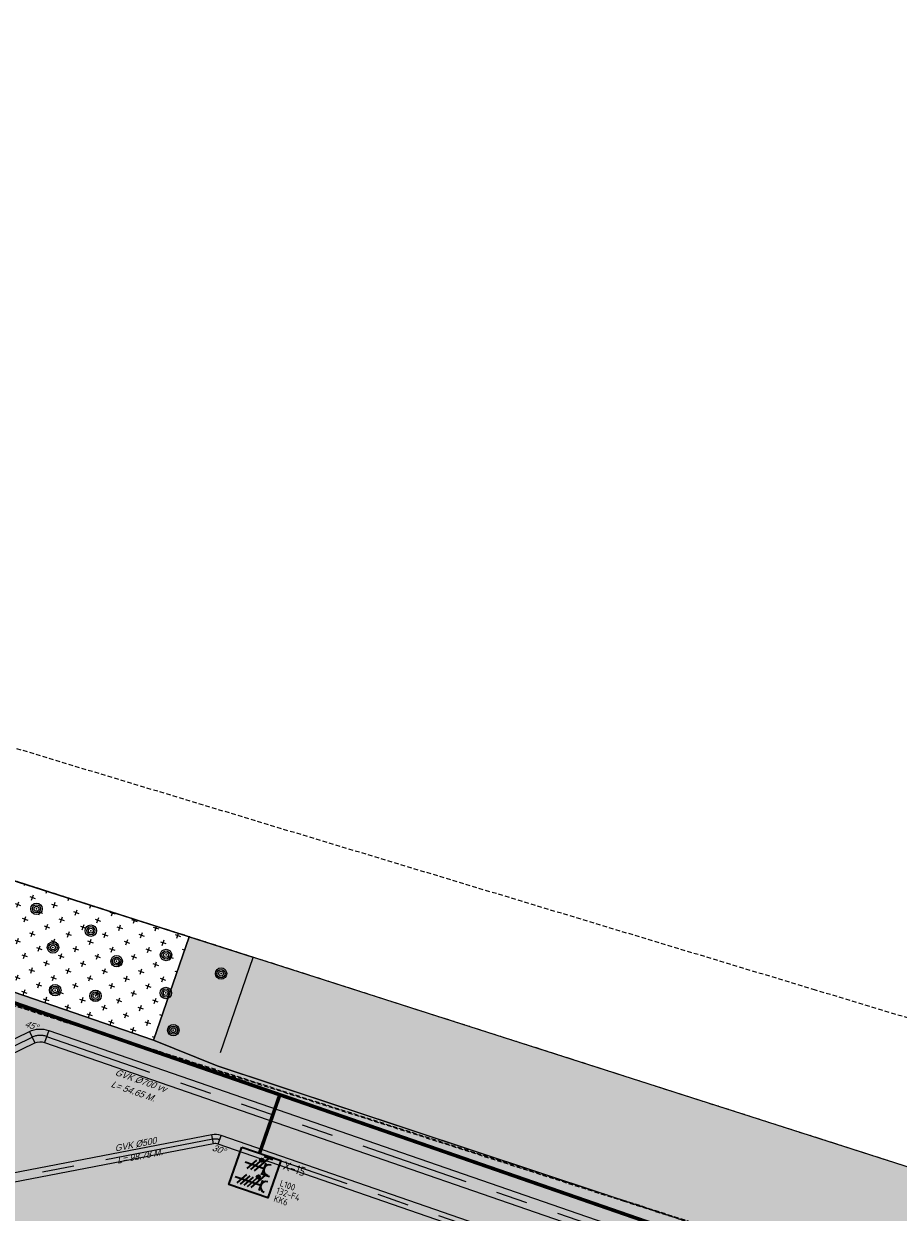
# Model space of a CAD drawing. Header units: metres. Extents: x 128615 to 129083, y 455669 to 456034.
# Tile 145 of 158: x 128801 to 128849, y 455912 to 455977. Entities that reach past the tile are written whole.
import ezdxf
from ezdxf.enums import TextEntityAlignment as Align
from ezdxf.lldxf.tags import DXFTag

# ---------------------------------------------------------------- set-up
doc = ezdxf.new("R2010")
doc.units = ezdxf.units.M
for name, pattern in [('DASHED', [19.05, 12.7, -6.35]), ('GRENS', [1, 0.5, -0.25, 0, -0.25]), ('RI-AWZI_PROCESLEIDING', [18.45, 6, -1.8, 1.75, -1.8, 1.75, -1.8, 1.75, -1.8]), ('STIPPELFIJN', [0.375, 0.25, -0.125])]:
    doc.linetypes.add(name, pattern=pattern)
for name, color, linetype, lineweight in [('B-CO-BC-BETONVORM-G', 50, 'Continuous', 18), ('B-XX-KG-KADASTRAAL-G', 2, 'GRENS', 18), ('B-XX-KL-ELEKTRA-T25_HDSR', 7, 'Continuous', 35), ('B-XX-RI-AWZI_PROCESLEIDING-G', 30, 'RI-AWZI_PROCESLEIDING', 18), ('B-XX-VH-BESTRATING-V', 1, 'Continuous', 18)]:
    doc.layers.add(name, color=color, linetype=linetype, lineweight=lineweight)
for name, color, linetype in [('B-XX-GR-BOOM-G', 30, 'Continuous'), ('B-XX-GR-GRAS-G', 90, 'Continuous'), ('B-XX-GR-KRUIDEN-G', 98, 'Continuous'), ('B-XX-KL-ELEKTRA-G_HDSR', 190, 'HDSR_Elektra'), ('B-XX-RI-AWZI_PROCESLEIDING-T25_HDSR', 7, 'Continuous'), ('B-XX-VH-KANTVERHARDING-GN', 60, 'STIPPELFIJN')]:
    doc.layers.add(name, color=color, linetype=linetype)
doc.styles.add('BURO-018', font='Isocp.shx', dxfattribs={"height": 360})
doc.styles.add('BURO-025', font='Isocp.shx', dxfattribs={"height": 500})
doc.styles.add('ISO', font='Iso.shx', dxfattribs={"height": 50})
doc.styles.get("Standard").update_dxf_attribs({"font": 'arial.ttf'})
doc.styles.add('tcb_isocp', font='tcb_isocp.shx')
tags = doc.linetypes.add('HDSR_Elektra', pattern='A,25,-2,["E",Standard,S=1.5,R=0,X=0,Y=-0.75],-4', length=31).pattern_tags.tags
tags[6] = DXFTag(74, 10)
pattern_1 = [(340.90658, (128738.9979, 455858.1423), (0.8077809, 0.392352), [0.3175, -0.9525]), (70.90658, (128739.096, 455857.94034), (-0.392352, 0.8077809), [0.3175, -0.9525])]

# ---------------------------------------------------------------- blocks, each defined once
blk = doc.blocks.new('RONDJEPUNT', base_point=(5, 0))
blk.add_circle((5, 0), 0.45)
blk.add_point((5, 0))
blk = doc.blocks.new('60')
for xscale, yscale, zscale in [(0.7, 0.7, 0.7), (0.5, 0.5, 0.5), (0.3, 0.3, 0.3)]:
    blk.add_blockref('RONDJEPUNT', (-0.021, -0.024), dxfattribs=dict(xscale=xscale, yscale=yscale, zscale=zscale))
at = {"style": 'ISO'}
blk.add_attdef('60', (-0.021, -0.024), '', height=0.9, dxfattribs=at)
blk = doc.blocks.new('E00416')
at = {"color": 0, "linetype": 'Continuous'}
for p, q in [((-3, 7.98), (-3, 5.48)), ((-3, 6.73), (1.5, 4.13)), ((-1.5, 6.5), (1.5, 6.5)), ((1.5, 3.13), (-1.5, 4.87)), ((1.5, 2.13), (-1.5, 3.87)), ((0, 1), (0, 6.5))]:
    blk.add_line(p, q, dxfattribs=at)
at = {"color": 0, "linetype": 'Continuous', "const_width": 0.5}
blk.add_lwpolyline([(-1.68, 5.12, 1), (-2.18, 5.12, 1)], format="xyb", close=True, dxfattribs=at)
at = {"color": 0, "linetype": 'Continuous'}
blk.add_circle((-1.93, 5.12), 0.5, dxfattribs=at)
blk.add_arc((0, 8), 1.5, 180, 0, dxfattribs=at)
at = {"color": 0, "linetype": 'Continuous', "style": 'BURO-018', "flags": 1}
blk.add_attdef('E_MATCODE', text='', height=1.8, rotation=262.5837, dxfattribs=at).set_placement((-436086809.67, 176092602.94), align=Align.MIDDLE)
at = {"color": 0, "linetype": 'Continuous', "style": 'BURO-018'}
for tag, p in [('E_GKAST', (0, 13)), ('E_GROEP', (0, 10)), ('E_SGROEP', (4.5, 10))]:
    blk.add_attdef(tag, text='', height=1.8, dxfattribs=at).set_placement(p, align=Align.MIDDLE)
at = {"color": 0, "linetype": 'Continuous', "style": 'BURO-018', "flags": 1}
blk.add_attdef('E_VERMCODE', text='', height=1.8, dxfattribs=at).set_placement((13, 10), align=Align.MIDDLE)
blk = doc.blocks.new('111304D')
at = {"color": 0, "linetype": 'Continuous'}
for p, q in [((-3, 9.98), (-3, 7.48)), ((-3, 8.73), (1.5, 6.13)), ((-1.5, 8.5), (1.5, 8.5)), ((1.5, 5.13), (-1.5, 6.87)), ((0, 1), (0, 8.5)), ((1.5, 4.13), (-1.5, 5.87)), ((1.5, 3.13), (-1.5, 4.87)), ((1.5, 2.13), (-1.5, 3.87))]:
    blk.add_line(p, q, dxfattribs=at)
at = {"color": 0, "linetype": 'Continuous', "const_width": 0.5}
blk.add_lwpolyline([(-1.68, 7.12, 1), (-2.18, 7.12, 1)], format="xyb", close=True, dxfattribs=at)
at = {"color": 0, "linetype": 'Continuous'}
blk.add_circle((-1.93, 7.12), 0.5, dxfattribs=at)
blk.add_arc((0, 10), 1.5, 180, 0, dxfattribs=at)
at = {"color": 0, "linetype": 'Continuous', "style": 'BURO-018', "flags": 1}
blk.add_attdef('E_MATCODE', text='', height=1.8, rotation=262.5837, dxfattribs=at).set_placement((-436086809.67, 176092602.94), align=Align.MIDDLE)
at = {"color": 0, "linetype": 'Continuous', "style": 'BURO-018'}
for tag, p in [('E_GKAST', (0, 15.5)), ('E_GROEP', (0, 12.5)), ('E_SGROEP', (4.5, 12.5))]:
    blk.add_attdef(tag, text='', height=1.8, dxfattribs=at).set_placement(p, align=Align.MIDDLE)
at = {"color": 0, "linetype": 'Continuous', "style": 'BURO-018', "flags": 1}
blk.add_attdef('E_VERMCODE', text='', height=1.8, dxfattribs=at).set_placement((13, 12.5), align=Align.MIDDLE)

msp = doc.modelspace()

# ---------------------------------------------------------------- hatches: boundary and pattern name
at = {"layer": 'B-XX-GR-GRAS-G'}
h = msp.add_hatch(dxfattribs=at)
h.set_pattern_fill('CROSS', color=256, scale=0.1, angle=-116.56329, style=0)
h.set_pattern_definition(pattern_1)
h.paths.add_polyline_path([(128810.058, 455927.103), (128758.852, 455943.506), (128757.05, 455938.299), (128795.963, 455925.568), (128795.963, 455925.568), (128808.082, 455921.394)])
h = msp.add_hatch(dxfattribs=at)
h.set_pattern_fill('CROSS', color=256, scale=0.1, angle=-116.56329, style=0)
h.set_pattern_definition(pattern_1)
h.paths.add_polyline_path([(128845.868, 455784.649), (128847.569, 455784.06), (128847.765, 455784.627), (128846.064, 455785.216)])
h.paths.add_polyline_path([(128967.106, 455860.414), (128969.421, 455866.892), (128880.901, 455904.41), (128810.058, 455927.103), (128808.082, 455921.394), (128811.586, 455919.988), (128842.944, 455909.601), (128874.325, 455899.285), (128897.394, 455890.089), (128932.25, 455875.252), (128958.978, 455863.875)])
edge = h.paths.add_edge_path()
edge.add_line((128984.084, 455804.185), (128953.514, 455822.393))
edge.add_line((128953.514, 455822.393), (128931.082, 455759.637))
edge.add_line((128931.082, 455759.637), (128923.691, 455762.205))
edge.add_line((128923.691, 455762.205), (128914.027, 455765.55))
edge.add_line((128914.027, 455765.55), (128897.846, 455770.651))
edge.add_line((128897.846, 455770.651), (128884.725, 455774.257))
edge.add_line((128884.725, 455774.257), (128872.548, 455777.854))
edge.add_line((128872.548, 455777.854), (128866.08, 455781.048))
edge.add_line((128866.08, 455781.048), (128866.021, 455781.068))
edge.add_line((128866.021, 455781.068), (128863.564, 455773.725))
edge.add_line((128863.564, 455773.725), (128871.529, 455771.305))
edge.add_line((128871.529, 455771.305), (128871.672, 455771.411))
edge.add_arc((128873.385, 455770.369), 2.004, 78.24945, 148.69514, ccw=False)
edge.add_line((128873.793, 455772.331), (128875.082, 455772.017))
edge.add_line((128875.082, 455772.017), (128927.296, 455757.613))
edge.add_line((128927.296, 455757.613), (128956.896, 455749.171))
edge.add_line((128956.896, 455749.171), (128984.084, 455804.185))
at = {"layer": 'B-XX-GR-KRUIDEN-G'}
h = msp.add_hatch(dxfattribs=at)
h.set_pattern_fill('SWAMP', color=256, scale=0.2, angle=-116.56329, style=0)
h.set_pattern_definition([(340.9066, (128738.998, 455858.1423), (3.83935, 3.326516), [0.635, -4.445]), (70.9066, (128739.298, 455858.0384), (-0.96118, 4.98823), [0.3175, -8.48132]), (70.9066, (128739.373, 455858.0125), (-0.96118, 4.98823), [0.254, -8.54482]), (70.9066, (128739.223, 455858.0644), (-0.96118, 4.98823), [0.254, -8.54482]), (40.9066, (128739.448, 455857.9865), (-0.96117, 4.98823), [0.2032, -4.8768]), (100.9066, (128739.148, 455858.0904), (-4.80052, 1.66172), [0.2032, -4.8768])])
edge = h.paths.add_edge_path()
edge.add_line((128948.412, 455833.458), (128948.646, 455826.078))
edge.add_line((128948.646, 455826.078), (128943.91, 455812.397))
edge.add_line((128943.91, 455812.397), (128941.389, 455813.279))
edge.add_line((128941.389, 455813.279), (128942.134, 455815.431))
edge.add_arc((128932.745, 455818.888), 10.005, -20.21683, 71.17534)
edge.add_line((128935.974, 455828.358), (128892.186, 455843.579))
edge.add_arc((128893.695, 455847.921), 4.597, -157.04284, -109.16785, ccw=False)
edge.add_arc((128894.431, 455848.233), 5.395, 162.51127, 202.95716, ccw=False)
edge.add_line((128889.285, 455849.854), (128901.856, 455885.674))
edge.add_line((128901.856, 455885.674), (128887.224, 455890.723))
edge.add_line((128887.224, 455890.723), (128887.182, 455890.6))
edge.add_line((128887.182, 455890.6), (128874.515, 455895.104))
edge.add_line((128874.515, 455895.104), (128873.528, 455892.254))
edge.add_arc((128867.281, 455871.996), 21.2, 72.86074, 176.43586)
edge.add_line((128846.121, 455873.313), (128835.01, 455877.189))
edge.add_arc((128817.592, 455889.22), 21.17, -34.63405, -24.22744)
edge.add_line((128836.897, 455880.533), (128837.085, 455880.515))
edge.add_line((128837.085, 455880.515), (128838.244, 455883.795))
edge.add_line((128838.244, 455883.795), (128838.085, 455883.911))
edge.add_arc((128817.592, 455889.22), 21.17, -14.52468, 21.05836)
edge.add_line((128837.348, 455896.827), (128838.444, 455897.451))
edge.add_line((128838.444, 455897.451), (128836.92, 455900.519))
edge.add_line((128836.92, 455900.519), (128835.829, 455899.971))
edge.add_arc((128817.592, 455889.22), 21.17, 30.51774, 65.77256)
edge.add_line((128826.279, 455908.526), (128826.297, 455908.714))
edge.add_line((128826.297, 455908.714), (128823.017, 455909.873))
edge.add_line((128823.017, 455909.873), (128822.901, 455909.714))
edge.add_arc((128817.592, 455889.22), 21.17, 75.47532, 155.58736)
edge.add_line((128798.314, 455897.97), (128798.118, 455897.98))
edge.add_line((128798.118, 455897.98), (128797.721, 455896.859))
edge.add_line((128797.721, 455896.859), (128793.807, 455898.213))
edge.add_arc((128775.653, 455909.057), 21.146, -30.85117, -24.45064)
edge.add_line((128794.903, 455900.305), (128795.49, 455900.246))
edge.add_line((128795.49, 455900.246), (128796.702, 455903.747))
edge.add_line((128796.702, 455903.747), (128796.198, 455904.049))
edge.add_arc((128775.653, 455909.057), 21.146, -13.70125, 21.18853)
edge.add_line((128795.37, 455916.7), (128797.908, 455917.956))
edge.add_line((128797.908, 455917.956), (128796.407, 455921.122))
edge.add_line((128796.407, 455921.122), (128793.836, 455919.853))
edge.add_arc((128775.653, 455909.057), 21.146, 30.6974, 65.54936)
edge.add_line((128784.406, 455928.307), (128784.465, 455928.894))
edge.add_line((128784.465, 455928.894), (128780.964, 455930.106))
edge.add_line((128780.964, 455930.106), (128780.662, 455929.602))
edge.add_arc((128775.653, 455909.057), 21.146, 76.29875, 155.50955)
edge.add_line((128756.409, 455917.823), (128755.826, 455917.898))
edge.add_line((128755.826, 455917.898), (128754.614, 455914.397))
edge.add_line((128754.614, 455914.397), (128755.112, 455914.08))
edge.add_arc((128775.653, 455909.057), 21.146, 166.25894, 191.70438)
edge.add_line((128754.947, 455904.768), (128751.199, 455903.658))
edge.add_line((128751.199, 455903.658), (128751.117, 455903.92))
edge.add_line((128751.117, 455903.92), (128741.497, 455907.3))
edge.add_line((128741.497, 455907.3), (128757.05, 455938.299))
edge.add_line((128757.05, 455938.299), (128795.963, 455925.568))
edge.add_line((128795.963, 455925.568), (128808.082, 455921.394))
edge.add_line((128808.082, 455921.394), (128811.586, 455919.988))
edge.add_line((128811.586, 455919.988), (128842.944, 455909.601))
edge.add_line((128842.944, 455909.601), (128874.325, 455899.285))
edge.add_line((128874.325, 455899.285), (128897.394, 455890.089))
edge.add_line((128897.394, 455890.089), (128932.25, 455875.252))
edge.add_line((128932.25, 455875.252), (128958.978, 455863.875))
edge.add_line((128958.978, 455863.875), (128948.412, 455833.458))
h.paths.add_polyline_path([(128845.694, 455904.457), (128848.086, 455905.548), (128849.231, 455903.238), (128848.644, 455901.532), (128846.829, 455902.168)], flags=16)
at = {"layer": 'B-XX-VH-BESTRATING-V'}
h = msp.add_hatch(dxfattribs=at)
h.set_pattern_fill('AR-B88', color=256, scale=0.002, angle=-116.56329, style=0)
h.set_pattern_definition([(340.906581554, (222427.15, -244828.0171), (0.13293724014, 0.3840425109), []), (70.906581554, (222427.15, -244828.01709), (-0.059084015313, 0.45051113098), [0.4064, -0.4064])])
h.paths.add_polyline_path([(128802.683, 455871.968), (128802.346, 455873.675), (128799.734, 455873.21), (128799.991, 455871.491)], flags=17)
h.paths.add_polyline_path([(128809.772, 455870.519, -0.383016), (128798.159, 455894.985), (128798.041, 455895.063), (128798.743, 455897.048), (128798.891, 455897.04, -0.381623), (128823.262, 455908.681), (128823.349, 455908.801), (128824.22, 455908.493), (128824.515, 455909.344), (128823.017, 455909.873), (128822.901, 455909.714, 0.364524), (128798.314, 455897.97), (128798.118, 455897.98), (128797.721, 455896.859), (128797.688, 455896.764), (128793.755, 455898.126, 0.029144), (128794.903, 455900.305), (128795.49, 455900.246), (128796.702, 455903.747), (128796.198, 455904.049, 0.153422), (128795.37, 455916.7), (128797.908, 455917.956), (128796.407, 455921.122), (128793.836, 455919.853, 0.153254), (128784.406, 455928.307), (128784.465, 455928.894), (128780.964, 455930.106), (128780.662, 455929.602, 0.360075), (128756.409, 455917.823), (128755.826, 455917.898), (128754.614, 455914.397), (128755.112, 455914.08, 0.112686), (128754.967, 455904.669), (128751.228, 455903.563), (128751.468, 455902.791), (128753.755, 455903.461), (128754.415, 455901.025), (128752.141, 455900.391), (128752.384, 455899.529), (128756.233, 455900.69), (128756.273, 455900.597, 0.185011), (128766.887, 455889.814), (128766.813, 455889.23), (128768.682, 455888.583), (128768.078, 455886.856), (128758.995, 455890.023), (128750.637, 455892.936), (128750.925, 455893.838), (128746.136, 455895.495), (128745.037, 455892.323, 0.145716), (128741.848, 455889.954, -0.323788), (128749.403, 455892.273), (128767.103, 455886.171), (128768.601, 455885.653), (128768.952, 455886.666), (128771.925, 455885.687), (128771.61, 455884.612), (128780.176, 455881.647), (128791.55, 455877.71, -0.190194), (128799.004, 455871.315), (128799.991, 455871.491), (128799.734, 455873.21), (128802.346, 455873.675), (128802.683, 455871.968), (128803.365, 455872.089), (128804.904, 455870.314), (128805.642, 455866.716), (128804.835, 455864.543), (128800.483, 455863.696), (128800.164, 455861.953), (128804.375, 455860.496), (128801.189, 455851.293), (128801.819, 455851.078), (128806.99, 455866.098), (128809.272, 455865.308), (128809.58, 455866.198), (128807.497, 455866.927), (128806.716, 455871.058, 0.028373), (128808.842, 455869.943), (128808.832, 455869.746), (128810.593, 455869.124), (128810.887, 455869.975), (128809.764, 455870.371)])
h.paths.add_polyline_path([(128802.171, 455874.716), (128798.199, 455874.017, -0.001978), (128798.269, 455873.927), (128802.253, 455874.629, -0.001415)], flags=0)
h.paths.add_polyline_path([(128799.225, 455875.001, -1), (128799.981, 455874.739, -1)], flags=0)
h.paths.add_polyline_path([(128795.554, 455877.101), (128794.987, 455877.297), (128795.183, 455877.864), (128795.75, 455877.668)], flags=0)
h.paths.add_polyline_path([(128795.085, 455877.581, -1), (128795.652, 455877.385, -1)], flags=0)
h.paths.add_polyline_path([(128789.836, 455884.032, -1), (128789.931, 455883.999, -1)], flags=0)
h.paths.add_polyline_path([(128789.542, 455884.381, -1), (128789.731, 455884.316, -1)], flags=0)
h.paths.add_polyline_path([(128789.706, 455884.703, -1), (128789.801, 455884.67, -1)], flags=0)
h.paths.add_polyline_path([(128789.19, 455884.255, -1), (128789.285, 455884.222, -1)], flags=0)
h.paths.add_polyline_path([(128781.908, 455884.702), (128781.516, 455884.184), (128780.902, 455884.396), (128780.914, 455885.046), (128781.536, 455885.235)], flags=16)
h.paths.add_polyline_path([(128770.223, 455889.553), (128769.936, 455889.102), (128767.798, 455889.842), (128767.866, 455890.369, -0.378546), (128756.149, 455914.487), (128755.697, 455914.775), (128756.437, 455916.912), (128756.965, 455916.845, -0.378608), (128781.088, 455928.561), (128781.361, 455929.017), (128783.498, 455928.277), (128783.445, 455927.744, -0.171937), (128793.472, 455918.669), (128795.985, 455919.91), (128796.716, 455918.37), (128794.218, 455917.135, -0.172207), (128795.156, 455903.623), (128795.612, 455903.35), (128794.872, 455901.212), (128794.34, 455901.266, -0.378484)], flags=16)
h.paths.add_polyline_path([(128772.632, 455885.201), (128772.065, 455885.397), (128772.262, 455885.964), (128772.829, 455885.768)], flags=16)
h.paths.add_polyline_path([(128772.163, 455885.681, -1), (128772.73, 455885.485, -1)], flags=0)
h.paths.add_polyline_path([(128746.843, 455893.755), (128746.276, 455893.951), (128746.472, 455894.518), (128747.039, 455894.322)], flags=16)
h.paths.add_polyline_path([(128746.374, 455894.234, -1), (128746.941, 455894.038, -1)], flags=0)
h.paths.add_polyline_path([(128786.888, 455882.551), (128788.229, 455882.086), (128788.425, 455882.653), (128787.084, 455883.118)], flags=8)
h.paths.add_polyline_path([(128787.856, 455886.739), (128789.827, 455886.056), (128790.023, 455886.623), (128788.052, 455887.306)], flags=8)
h.paths.add_polyline_path([(128780.967, 455884.589), (128781.639, 455884.357), (128781.816, 455884.867), (128781.144, 455885.1)], flags=8)
h.paths.add_polyline_path([(128790.302, 455883.553), (128790.959, 455883.325), (128791.156, 455883.892), (128790.499, 455884.12)], flags=8)
edge = h.paths.add_edge_path(flags=16)
edge.add_arc((128786.952, 455865.143), 14.326, 37.82139, 70.95297)
edge.add_line((128791.628, 455878.684), (128773.024, 455885.154))
edge.add_line((128773.024, 455885.154), (128773.315, 455886.001))
edge.add_line((128773.315, 455886.001), (128769.649, 455887.286))
edge.add_line((128769.649, 455887.286), (128769.943, 455888.147))
edge.add_line((128769.943, 455888.147), (128770.313, 455888.018))
edge.add_line((128770.313, 455888.018), (128770.63, 455888.516))
edge.add_arc((128775.653, 455909.057), 21.146, -103.74106, -33.6339)
edge.add_line((128793.259, 455897.345), (128797.388, 455895.916))
edge.add_line((128797.388, 455895.916), (128796.958, 455894.7))
edge.add_line((128796.958, 455894.7), (128797.115, 455894.596))
edge.add_arc((128817.592, 455889.22), 21.17, 165.29011, 223.56998)
edge.add_line((128802.253, 455874.629), (128798.269, 455873.927))

# ---------------------------------------------------------------- linework, layer by layer
at = {"layer": 'B-CO-BC-BETONVORM-G', "linetype": 'Continuous'}
for p, q in [((128801.24, 455921.876), (128801.546, 455921.247)), ((128802.309, 455921.94), (128802.081, 455921.279)), ((128811.394, 455915.692), (128811.299, 455916.183)), ((128811.652, 455915.673), (128811.816, 455916.146))]:
    msp.add_line(p, q, dxfattribs=at)
at = {"layer": 'B-CO-BC-BETONVORM-G'}
for points in [[(128796.133, 455919.395), (128801.24, 455921.876, -0.198913), (128802.309, 455921.94), (128846.088, 455906.789, -0.198929), (128846.889, 455906.078), (128847.326, 455905.178)], [(128796.439, 455918.766), (128801.546, 455921.247, -0.198913), (128802.081, 455921.279), (128845.859, 455906.128, -0.198929), (128846.26, 455905.772), (128846.696, 455904.872)], [(128840.328, 455873.976), (128845.457, 455888.794, 0.198912), (128845.411, 455889.558), (128836.855, 455907.17, 0.198912), (128836.282, 455907.679), (128811.816, 455916.146, 0.131652), (128811.299, 455916.183), (128775.606, 455909.303)], [(128839.856, 455874.14), (128844.984, 455888.957, 0.198912), (128844.961, 455889.339), (128836.405, 455906.952, 0.198912), (128836.119, 455907.206), (128811.652, 455915.673, 0.131652), (128811.394, 455915.692), (128775.7, 455908.812)]]:
    msp.add_lwpolyline(points, format="xyb", dxfattribs=at)
at = {"layer": 'B-XX-GR-GRAS-G'}
for points in [[(128768.772, 455934.418), (128795.963, 455925.568), (128808.082, 455921.394), (128810.058, 455927.103), (128758.852, 455943.506), (128757.05, 455938.299), (128768.772, 455934.418)], [(128813.582, 455925.951), (128759.524, 455943.237), (128757.05, 455938.299)], [(128866.079, 455781.048), (128872.548, 455777.854), (128884.725, 455774.257), (128897.846, 455770.651), (128914.413, 455765.429), (128931.082, 455759.637), (128967.106, 455860.414), (128897.394, 455890.089), (128874.325, 455899.285), (128843.458, 455909.431), (128811.586, 455919.988), (128808.082, 455921.394), (128795.963, 455925.568), (128768.772, 455934.418), (128757.05, 455938.299), (128749.971, 455924.474), (128742.805, 455910.051), (128738.059, 455900.072), (128714.691, 455833.452), (128716.585, 455830.861), (128737.251, 455821.978), (128741.564, 455820.5)], [(128808.082, 455921.394), (128810.058, 455927.103)], [(128811.772, 455920.723), (128813.582, 455925.951)]]:
    msp.add_lwpolyline(points, dxfattribs=at)
msp.add_lwpolyline([(128967.106, 455860.414), (128969.421, 455866.892), (128880.901, 455904.41), (128810.058, 455927.103), (128808.082, 455921.394), (128811.586, 455919.988), (128842.944, 455909.601), (128874.325, 455899.285), (128897.394, 455890.089), (128932.25, 455875.252), (128958.978, 455863.875)], close=True, dxfattribs=at)
at = {"layer": 'B-XX-KG-KADASTRAAL-G', "ltscale": 0.8}
msp.add_lwpolyline([(128880.942, 455904.392), (128750.272, 455946.254), (128737.671, 455925.274), (128730.184, 455908.811)], dxfattribs=at)
at = {"layer": 'B-XX-KL-ELEKTRA-G_HDSR', "linetype": 'DASHED', "const_width": 0.2}
for points in [[(128886.08, 455893.805), (128777.362, 455931.438)], [(128813.932, 455915.17), (128815.048, 455918.393)]]:
    msp.add_lwpolyline(points, dxfattribs=at)
at = {"layer": 'B-XX-KL-ELEKTRA-T25_HDSR'}
msp.add_lwpolyline([(128812.958, 455915.507), (128815.097, 455914.767), (128814.384, 455912.705), (128812.245, 455913.446)], close=True, dxfattribs=at)
at = {"layer": 'B-XX-RI-AWZI_PROCESLEIDING-G'}
for points in [[(128796.286, 455919.081), (128801.393, 455921.561, -0.198913), (128802.195, 455921.609), (128845.973, 455906.458, -0.198929), (128846.574, 455905.925), (128847.011, 455905.025)], [(128840.092, 455874.058), (128845.22, 455888.875, 0.198912), (128845.186, 455889.448), (128836.63, 455907.061, 0.198912), (128836.201, 455907.442), (128811.734, 455915.91, 0.131652), (128811.347, 455915.937), (128795.526, 455912.888), (128775.653, 455909.057)]]:
    msp.add_lwpolyline(points, format="xyb", dxfattribs=at)
at = {"layer": 'B-XX-VH-KANTVERHARDING-GN'}
for points in [[(129063.19, 455924.387), (129038.165, 455865.618), (128844.575, 455924.164), (128752.321, 455952.04), (128755.66, 455994.46), (128756.6, 455994.174), (128768.423, 456018.151)], [(128756.543, 455937.476), (128793.76, 455925.481), (128833.917, 455912.607), (128878.023, 455898.377), (128905.877, 455886.648), (128967.102, 455860.67), (128960.103, 455840.178), (128942.386, 455788.848), (128932.504, 455760.239), (128888.673, 455773.173), (128865.605, 455779.971)], [(128756.607, 455937.41), (128793.825, 455925.415), (128833.981, 455912.541), (128878.087, 455898.311), (128905.941, 455886.582), (128967.166, 455860.603), (128960.167, 455840.111), (128942.45, 455788.782), (128932.568, 455760.173), (128888.737, 455773.107), (128865.669, 455779.904)]]:
    msp.add_lwpolyline(points, dxfattribs=at)

# ---------------------------------------------------------------- block references
at = {"layer": 'B-XX-GR-BOOM-G', "rotation": 341.186918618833}
for p in [(128801.661, 455928.659), (128804.658, 455927.454), (128802.571, 455926.53), (128808.802, 455926.115), (128806.08, 455925.769), (128811.837, 455925.088), (128802.687, 455924.176), (128808.793, 455924.019), (128804.917, 455923.857), (128809.205, 455921.967)]:
    msp.add_blockref('60', p, dxfattribs=at)
at = {"layer": 'B-XX-KL-ELEKTRA-T25_HDSR', "xscale": 0.1999999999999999, "yscale": 0.1999999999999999, "zscale": 0.1999999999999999, "rotation": 250.9066036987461}
msp.add_blockref('E00416', (128812.952, 455914.757), dxfattribs=at)
at = {"layer": 'B-XX-KL-ELEKTRA-T25_HDSR'}
ref = msp.add_blockref('111304D', (128812.392, 455913.959), dxfattribs=dict(at, xscale=0.1999999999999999, yscale=0.1999999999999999, zscale=0.1999999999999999, rotation=250.9066036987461))
ref.add_attrib('E_GROEP', 'KK6', dxfattribs={"layer": '0', "color": 1, "linetype": 'Continuous', "height": 0.36, "rotation": 340.9066, "style": 'BURO-018'}).set_placement((128815.108, 455912.565), align=Align.MIDDLE)
ref.add_attrib('E_GKAST', 'L100', dxfattribs={"layer": '0', "color": 1, "linetype": 'Continuous', "height": 0.36, "rotation": 340.9066, "style": 'BURO-018'}).set_placement((128815.48, 455913.404), align=Align.MIDDLE)
ref.add_attrib('E_SGROEP', '132-F4', dxfattribs={"layer": '0', "color": 1, "linetype": 'Continuous', "height": 0.36, "rotation": 340.9066, "style": 'BURO-018'}).set_placement((128815.509, 455912.915), align=Align.MIDDLE)

# ---------------------------------------------------------------- texts
at = {"layer": 'B-XX-KL-ELEKTRA-T25_HDSR', "style": 'BURO-025'}
msp.add_text('X-15', height=0.5, rotation=340.90658, dxfattribs=at).set_placement((128815.176, 455914.293))
at = {"layer": 'B-XX-RI-AWZI_PROCESLEIDING-T25_HDSR', "style": 'tcb_isocp', "oblique": 20.00024}
for s, p in [('45%%d', (128801.352, 455922.217)), ('30%%d', (128811.683, 455915.384))]:
    msp.add_text(s, height=0.36, rotation=340.90658, dxfattribs=at).set_placement(p, align=Align.MIDDLE_CENTER)
for s, rotation, p in [('GVK %%129700 vv', 340.91014, (128805.928, 455919.485)), ('L= 54.65 M.', 340.91014, (128805.704, 455918.839)), ('GVK %%129500', 10.91018, (128805.976, 455915.263)), ('L= 98.78 M.', 10.91018, (128806.106, 455914.591))]:
    msp.add_text(s, height=0.36, rotation=rotation, dxfattribs=at).set_placement(p)

doc.saveas('drawing.dxf')
